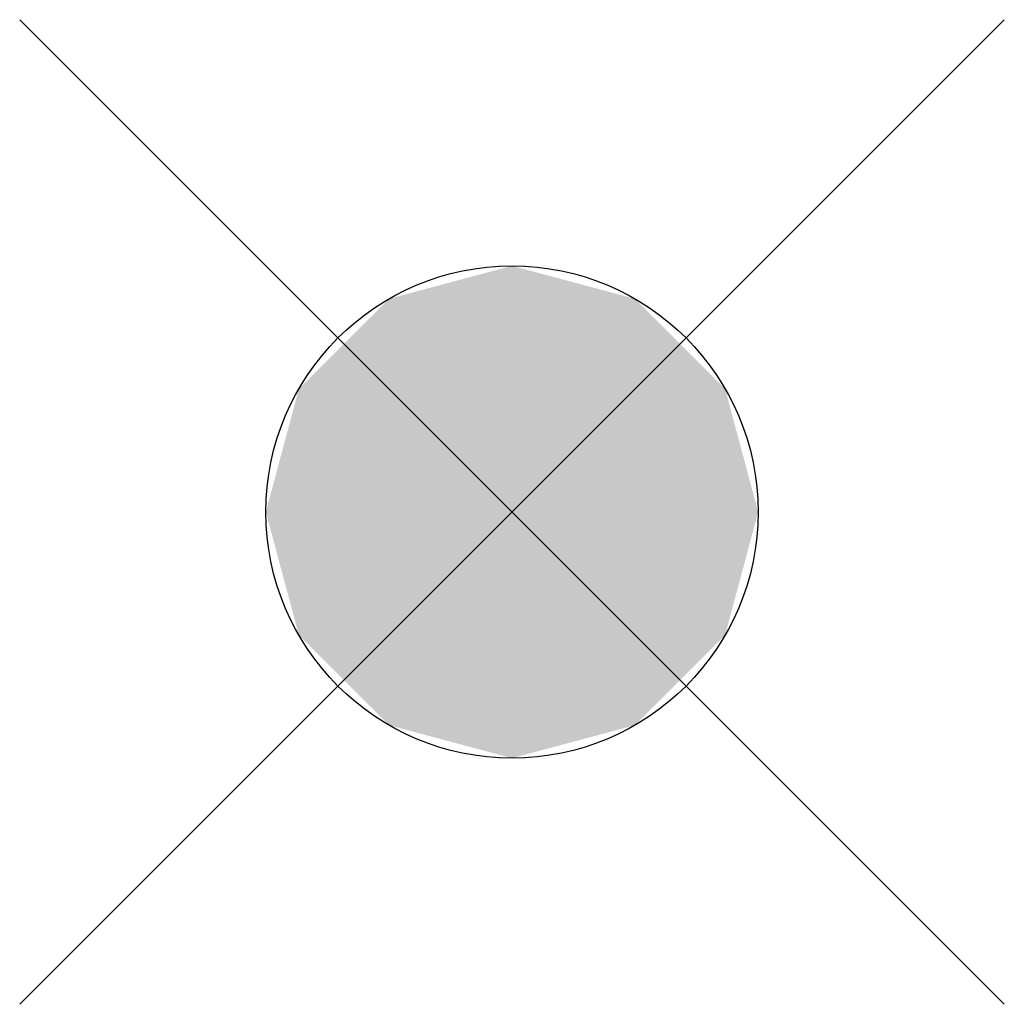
# Model space of a CAD drawing. Header units: metres. Extents: x -0.5 to 0.5, y -0.5 to 0.5.
import ezdxf
from ezdxf.enums import TextEntityAlignment as Align

# ---------------------------------------------------------------- set-up
doc = ezdxf.new("R2010")
doc.units = ezdxf.units.M
doc.styles.add('_TEL_DIM', font='TSSDENG', dxfattribs={"width": 0.6, "height": 3.5, "bigfont": 'TSSDCHN'})

# ---------------------------------------------------------------- blocks, each defined once
blk = doc.blocks.new('$equip$00003228')
for p, q in [((-0.5, 0.5), (0.5, -0.5)), ((0.5, 0.5), (-0.5, -0.5))]:
    blk.add_line(p, q)
blk.add_circle((0, 0), 0.25)
for points in [[(0, 0.25), (0, 0.25), (-0.125, 0.2165), (0.125, 0.2165)], [(-0.125, 0.2165), (0.125, 0.2165), (-0.2165, 0.125), (0.2165, 0.125)], [(-0.2165, 0.125), (0.2165, 0.125), (-0.25, 0), (0.25, 0)], [(-0.2165, -0.125), (0.2165, -0.125), (-0.25, 0), (0.25, 0)], [(-0.125, -0.2165), (0.125, -0.2165), (-0.2165, -0.125), (0.2165, -0.125)], [(0, -0.25), (0, -0.25), (-0.125, -0.2165), (0.125, -0.2165)]]:
    blk.add_solid(points)
at = {"color": 7, "style": '_TEL_DIM', "flags": 1}
for tag in ['REMARK', 'A']:
    blk.add_attdef(tag, text='', height=0.00002, dxfattribs=at).set_placement((0, 0), align=Align.MIDDLE_CENTER)

msp = doc.modelspace()

# ---------------------------------------------------------------- block references
msp.add_blockref('$equip$00003228', (0, 0))

doc.saveas('drawing.dxf')
